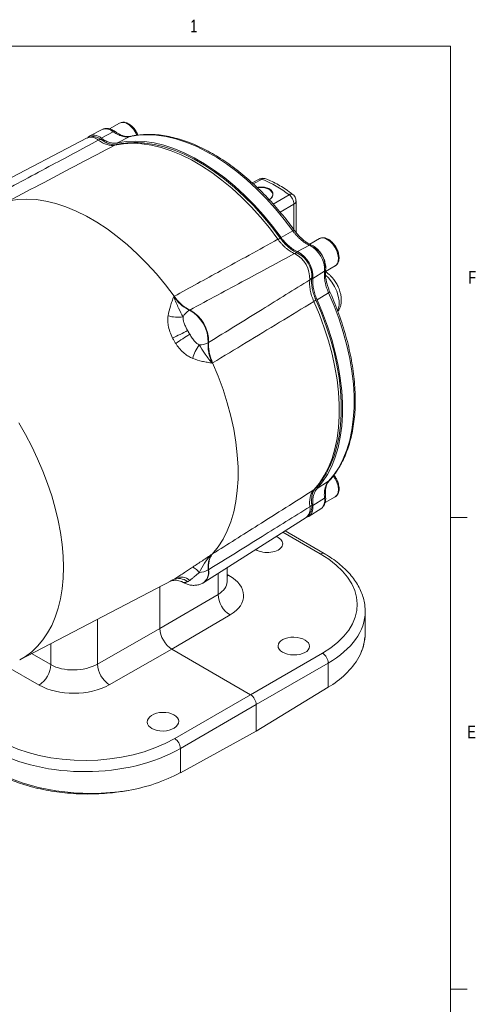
# Model space of a CAD drawing. Header units: inches. Extents: x 0.3 to 33.9, y 0.2 to 21.6.
# Tile 19 of 19: x 30.3 to 33.7, y 14.3 to 21.6. Entities that reach past the tile are written whole.
import ezdxf

# ---------------------------------------------------------------- set-up
doc = ezdxf.new("R2010")
doc.units = ezdxf.units.IN
doc.header["$MEASUREMENT"] = 0
doc.styles.add('SLDTEXTSTYLE0', font='TXT', dxfattribs={"width": 0.75})

msp = doc.modelspace()

# ---------------------------------------------------------------- linework, layer by layer
at = {"color": 7, "linetype": 'Continuous', "lineweight": 0}
for p, q in [((0.5229, 21.4106), (33.5229, 21.4106)), ((33.5229, 0.4106), (33.5229, 21.4106)), ((33.5229, 17.9106), (33.6479, 17.9106)), ((33.5229, 14.4106), (33.6479, 14.4106))]:
    msp.add_line(p, q, dxfattribs=at)
at = {"color": 7, "linetype": 'Continuous', "lineweight": 15}
for p, q in [((31.0653, 20.8388), (30.9908, 20.7958)), ((31.0653, 20.8388), (30.9908, 20.7958)), ((30.9358, 20.7914), (30.8445, 20.7438)), ((31.0172, 20.7752), (30.9281, 20.7274)), ((30.8245, 20.7289), (30.0265, 20.3126)), ((31.1407, 20.7387), (31.0506, 20.6915)), ((31.1475, 20.7404), (31.1407, 20.7387)), ((32.1022, 20.4232), (32.0494, 20.3965)), ((32.3759, 20.0276), (32.376, 20.2618)), ((32.3528, 20.0389), (32.2646, 19.9905)), ((32.5498, 19.9817), (32.4783, 19.9404)), ((32.4763, 19.9327), (32.3872, 19.8849)), ((32.5879, 19.7394), (32.5019, 19.6862)), ((32.5955, 19.7373), (32.6671, 19.7786)), ((31.4708, 19.5533), (31.4676, 19.5514)), ((32.6181, 19.5794), (32.5321, 19.5272)), ((31.5841, 19.4496), (31.5872, 19.4515)), ((31.7264, 19.2104), (31.7233, 19.2086)), ((31.7532, 19.0569), (31.7564, 19.0586)), ((32.618, 18.1798), (32.532, 18.1254)), ((32.6228, 18.1848), (32.618, 18.1798)), ((32.5878, 18.0546), (32.5018, 18.0013)), ((32.5923, 18.0213), (32.667, 18.0644)), ((31.6918, 17.4281), (32.4514, 17.911)), ((32.4742, 17.9207), (32.5611, 17.9759)), ((32.5846, 17.644), (32.2947, 17.8113)), ((31.7564, 17.641), (31.7532, 17.6393)), ((31.7233, 17.5221), (31.7264, 17.5238)), ((31.8639, 17.4338), (31.8639, 17.5374)), ((30.3228, 16.8545), (31.4528, 17.444)), ((31.3643, 17.3978), (31.3643, 17.0866)), ((31.6842, 17.4238), (31.6874, 17.4255)), ((31.7967, 17.3407), (31.3643, 17.0866)), ((31.4526, 16.9336), (31.8858, 17.1882)), ((32.8899, 17.0529), (32.8899, 17.2142)), ((31.3643, 17.0866), (30.9005, 16.8234)), ((30.9881, 16.6699), (31.4526, 16.9336)), ((32.0384, 16.5954), (31.4526, 16.9336)), ((32.5729, 16.9039), (32.0384, 16.5954)), ((32.0808, 16.5219), (32.6153, 16.8305)), ((32.6153, 16.8305), (32.6153, 16.6506)), ((32.0384, 16.5954), (31.4752, 16.2703)), ((32.6153, 16.6506), (32.0808, 16.3254)), ((31.5176, 16.1968), (32.0808, 16.5219)), ((32.0808, 16.3254), (32.0808, 16.5219)), ((32.0808, 16.3254), (31.5176, 16.0169)), ((31.5176, 16.0169), (31.5176, 16.1968))]:
    msp.add_line(p, q, dxfattribs=at)
at = {"color": 8, "linetype": 'Continuous', "lineweight": 15}
for p, q in [((32.1238, 20.4228), (32.0573, 20.3893)), ((32.2068, 20.2381), (32.3243, 20.307)), ((32.2582, 20.1788), (32.3598, 20.2382)), ((32.3598, 20.049), (32.3598, 20.2382)), ((32.279, 17.8014), (32.5557, 17.6416)), ((31.7967, 17.4947), (31.7967, 17.3407)), ((31.8768, 17.4811), (31.8639, 17.4886)), ((31.8768, 17.4811), (31.8639, 17.4752)), ((30.9005, 16.8234), (30.9005, 17.1559)), ((30.5532, 16.9748), (30.5532, 16.8191)), ((30.5532, 16.8191), (30.4116, 16.9009)), ((30.2182, 16.8111), (30.4672, 16.6674))]:
    msp.add_line(p, q, dxfattribs=at)
at = {"color": 7, "linetype": 'Continuous', "lineweight": 15, "flags": 128}
for points in [[(30.8881, 20.7365), (30.9059, 20.7303), (30.9273, 20.7175)], [(31.0306, 20.6756), (31.0944, 20.6861), (31.1609, 20.6896), (31.2299, 20.6862), (31.3009, 20.6758), (31.3736, 20.6585), (31.4477, 20.6343), (31.5227, 20.6035), (31.5983, 20.5661), (31.6741, 20.5223), (31.7497, 20.4724), (31.8248, 20.4166), (31.8988, 20.3553), (31.9716, 20.2886), (32.0426, 20.217), (32.1115, 20.1409), (32.1781, 20.0605), (32.2418, 19.9764)], [(31.0506, 20.6915), (31.1146, 20.702), (31.1812, 20.7055), (31.2504, 20.702), (31.3215, 20.6916), (31.3944, 20.6742), (31.4687, 20.65), (31.5439, 20.619), (31.6197, 20.5815), (31.6956, 20.5377), (31.7714, 20.4877), (31.8466, 20.4318), (31.9208, 20.3703), (31.9937, 20.3035), (32.0649, 20.2317), (32.134, 20.1554), (32.2007, 20.0748), (32.2646, 19.9905)], [(31.1407, 20.7387), (31.2045, 20.7493), (31.2711, 20.7529), (31.3401, 20.7495), (31.4111, 20.7392), (31.4839, 20.7218), (31.5581, 20.6977), (31.6332, 20.6668), (31.7088, 20.6294), (31.7847, 20.5856), (31.8604, 20.5356), (31.9355, 20.4798), (32.0096, 20.4183), (32.0824, 20.3516), (32.1535, 20.2799), (32.2225, 20.2036), (32.289, 20.1231), (32.3528, 20.0389)], [(31.2465, 20.6907), (31.2537, 20.69), (31.3243, 20.6796), (31.3966, 20.6624), (31.4702, 20.6384), (31.5448, 20.6078), (31.6199, 20.5706), (31.6952, 20.5271), (31.7704, 20.4775), (31.8449, 20.4221), (31.9185, 20.3611), (31.9908, 20.2949), (32.0614, 20.2237), (32.1299, 20.148), (32.196, 20.0682), (32.2594, 19.9846)], [(32.0889, 20.36), (32.0912, 20.3604), (32.1175, 20.3614), (32.1431, 20.3582), (32.1662, 20.3509), (32.1848, 20.3402), (32.1974, 20.3269), (32.203, 20.3121), (32.2011, 20.2969), (32.1919, 20.2827), (32.1762, 20.2706)], [(30.2431, 20.262), (30.3079, 20.2719), (30.3755, 20.2749), (30.4455, 20.2708), (30.5175, 20.2598), (30.5911, 20.2419), (30.6661, 20.2172), (30.7421, 20.1858), (30.8186, 20.1479), (30.8953, 20.1036), (30.9718, 20.0532), (31.0477, 19.9969), (31.1227, 19.935), (31.1964, 19.8679), (31.2684, 19.7957), (31.3384, 19.719), (31.4059, 19.6381), (31.4708, 19.5533)], [(32.6671, 19.7786), (32.6691, 19.7799), (32.6723, 19.7823), (32.6835, 19.7961), (32.6899, 19.8152), (32.6912, 19.8384), (32.6873, 19.8642), (32.6785, 19.891), (32.6652, 19.9172), (32.6484, 19.941), (32.6291, 19.961), (32.6085, 19.9759)], [(32.5242, 19.5259), (32.5649, 19.4292), (32.601, 19.332), (32.6323, 19.2348), (32.6587, 19.1381), (32.6799, 19.0424), (32.6959, 18.9482), (32.7066, 18.8559), (32.712, 18.766), (32.712, 18.679), (32.7066, 18.5954), (32.6959, 18.5154), (32.6799, 18.4397), (32.6587, 18.3685), (32.6323, 18.3022), (32.627, 18.2906)], [(32.5321, 19.5272), (32.5731, 19.4297), (32.6095, 19.3317), (32.6411, 19.2337), (32.6676, 19.1361), (32.689, 19.0396), (32.7052, 18.9446), (32.716, 18.8515), (32.7214, 18.7608), (32.7214, 18.6731), (32.7159, 18.5887), (32.7051, 18.5082), (32.689, 18.4318), (32.6676, 18.3599), (32.641, 18.2931), (32.6094, 18.2315), (32.573, 18.1755), (32.532, 18.1254)], [(32.6181, 19.5794), (32.6591, 19.482), (32.6955, 19.3841), (32.7271, 19.2862), (32.7536, 19.1888), (32.775, 19.0924), (32.7912, 18.9975), (32.802, 18.9046), (32.8074, 18.814), (32.8074, 18.7264), (32.8019, 18.6422), (32.7911, 18.5617), (32.775, 18.4854), (32.7536, 18.4137), (32.727, 18.347), (32.6954, 18.2855), (32.659, 18.2297), (32.618, 18.1798)], [(32.5083, 19.5148), (32.5493, 19.4175), (32.5856, 19.3197), (32.6171, 19.2219), (32.6436, 19.1246), (32.665, 19.0283), (32.6811, 18.9334), (32.6919, 18.8406), (32.6973, 18.7501), (32.6973, 18.6626), (32.6919, 18.5784), (32.6811, 18.498), (32.665, 18.4218), (32.6436, 18.3501), (32.6171, 18.2834), (32.5856, 18.222), (32.5493, 18.1661), (32.5083, 18.1162)], [(31.7564, 19.0586), (31.7974, 18.9601), (31.8337, 18.8611), (31.8651, 18.7622), (31.8916, 18.6637), (31.9129, 18.5664), (31.929, 18.4705), (31.9398, 18.3765), (31.9452, 18.2851), (31.9452, 18.1965), (31.9398, 18.1113), (31.929, 18.0298), (31.9129, 17.9525), (31.8916, 17.8797), (31.8651, 17.8118), (31.8337, 17.7492), (31.7974, 17.6922), (31.7564, 17.641)], [(32.5018, 18.0013), (32.502, 17.9743), (32.497, 17.9509), (32.487, 17.9323), (32.4724, 17.9196), (32.4612, 17.9149)], [(32.493, 18.0057), (32.4934, 17.9807), (32.4894, 17.9608)]]:
    msp.add_lwpolyline(points, dxfattribs=at)
at = {"color": 8, "linetype": 'Continuous', "lineweight": 15, "flags": 128}
for points in [[(32.6855, 19.4463), (32.6904, 19.4588), (32.6958, 19.4872), (32.6955, 19.5196), (32.6896, 19.5544), (32.6782, 19.5903), (32.6619, 19.6258), (32.6413, 19.6593), (32.6174, 19.6895), (32.5955, 19.7112)], [(30.3227, 16.8545), (30.3661, 16.88), (30.413, 16.9151), (30.4561, 16.9559), (30.4953, 17.0022), (30.5303, 17.0538), (30.5609, 17.1105), (30.5871, 17.1721), (30.6087, 17.2382), (30.6256, 17.3085), (30.6377, 17.3827), (30.645, 17.4605), (30.6474, 17.5414), (30.645, 17.6252), (30.6377, 17.7114), (30.6256, 17.7996), (30.6087, 17.8894), (30.5871, 17.9804), (30.5609, 18.0722), (30.5303, 18.1643), (30.4953, 18.2563), (30.4561, 18.3478), (30.413, 18.4384), (30.3661, 18.5276), (30.3157, 18.615)], [(32.667, 18.0644), (32.6699, 18.0664), (32.6818, 18.0792), (32.689, 18.0975), (32.6912, 18.1201), (32.6882, 18.1456), (32.6801, 18.1724), (32.6676, 18.1988), (32.6532, 18.2206)]]:
    msp.add_lwpolyline(points, dxfattribs=at)
at = {"color": 8, "linetype": 'Continuous', "lineweight": 15}
for centre, radius, start, end in [((31.0899, 20.788), 0.0565, 52.89507, 115.79447), ((31.0279, 20.6825), 0.1786, 21.77438, 57.45509), ((30.9632, 20.7168), 0.0795, 47.21568, 110.22261), ((30.8522, 20.6536), 0.0802, 47.08357, 110.1835), ((31.0488, 20.6409), 0.0391, 102.67915, 117.63983), ((32.1403, 20.3955), 0.0319, 70.37758, 121.14114), ((32.3401, 20.2875), 0.0251, 60.47069, 129.09673), ((32.3468, 20.2644), 0.0292, 296.42194, 354.9714), ((32.5744, 19.9309), 0.0565, 52.89507, 115.79447), ((32.4874, 18.1492), 0.0391, 302.35467, 317.28889), ((32.4, 17.9726), 0.0802, 309.81506, 12.91856), ((32.5722, 17.6172), 0.0295, 65.16242, 124.09278), ((31.6287, 17.5028), 0.0965, 304.91161, 11.50756)]:
    msp.add_arc(centre, radius, start, end, dxfattribs=at)
at = {"color": 7, "linetype": 'Continuous', "lineweight": 15}
for centre, radius, start, end in [((30.8761, 20.6758), 0.0732, 44.78191, 128.09487), ((30.9256, 20.6816), 0.036, 87.25832, 121.38782), ((31.816, 19.6582), 0.8242, 51.92519, 68.0712), ((32.2892, 19.8979), 0.0917, 109.00709, 121.13559), ((32.2874, 19.6948), 0.2147, 357.68589, 62.30812), ((32.3802, 19.7484), 0.2078, 357.51024, 62.48377), ((32.4249, 19.776), 0.1659, 350.50032, 59.35676), ((32.3828, 19.8406), 0.0342, 81.52756, 120.04999), ((32.2693, 19.6845), 0.2091, 357.41001, 62.58999), ((32.2979, 19.701), 0.1954, 357.41001, 62.58999), ((32.4612, 19.7047), 0.0342, 299.94369, 338.46473), ((32.464, 19.5951), 0.0918, 298.85991, 310.97791), ((31.6696, 19.319), 0.1562, 123.19564, 148.63622), ((31.456, 19.215), 0.2674, 358.64035, 61.35966), ((31.4589, 19.2167), 0.2676, 358.6456, 61.3544), ((31.4999, 19.6588), 0.2611, 253.42156, 278.00524), ((30.4772, 21.3074), 2.286, 295.43965, 298.56495), ((32.782, 17.316), 2.2921, 121.43874, 124.5558), ((31.8623, 19.0311), 0.2612, 141.99796, 166.57622), ((31.6528, 19.3481), 0.1562, 271.36288, 296.79937), ((32.5102, 18.037), 0.0795, 309.77157, 12.77808), ((32.461, 18.0221), 0.036, 298.60616, 332.73142), ((31.5629, 17.4416), 0.1111, 32.60149, 65.89971), ((31.6328, 17.697), 0.197, 276.91515, 297.3272), ((31.6317, 17.5045), 0.0967, 305.17568, 11.47369), ((31.5048, 17.3519), 0.1059, 51.82044, 115.527), ((31.5215, 17.3697), 0.0991, 48.99264, 113.52213), ((31.9794, 17.3451), 0.1827, 181.36516, 239.20336), ((32.527, 16.8285), 0.0883, 1.29243, 58.70757), ((30.3606, 16.8281), 0.1928, 303.54035, 357.32575), ((31.1032, 16.8373), 0.2032, 183.93686, 235.47698), ((32.3084, 17.1921), 0.6224, 299.53899, 329.30446), ((31.4211, 16.1901), 0.0967, 3.99228, 56.00772), ((30.9124, 17.1607), 1.294, 279.67825, 297.88367)]:
    msp.add_arc(centre, radius, start, end, dxfattribs=at)
for centre, major_axis, ratio, start_param, end_param in [((32.1605, 17.7175), (0.1172, -0.0026), 0.561981, 3.927602, 7.081004), ((32.1605, 17.7175), (0.1172, -0.0026), 0.561981, 0.797818, 0.955648), ((31.891, 17.278), (0.9399, -0.0208), 0.561981, 5.536387, 7.081004), ((31.6116, 17.3361), (0.375, -0.0083), 0.561981, 5.545114, 7.081004), ((31.8899, 17.2284), (0.9999, -0.0208), 0.562909, 0.011712, 0.025172), ((31.4527, 17.0356), (-0.0625, 0.1082), 0.577909, 0.785669, 2.355552), ((31.8899, 17.0387), (0.9999, 0.0219), 0.591316, 5.964807, 6.270262), ((30.73, 16.9292), (0.2499, 0.0089), 0.599485, 3.905762, 5.441651), ((30.7323, 16.8285), (0.375, 0.0087), 0.592198, 3.913199, 5.449089), ((32.0384, 16.5464), (-0.03, 0.052), 0.577777, 3.927415, 5.497526), ((30.8281, 16.6644), (0.9399, 0.0219), 0.592198, 3.913199, 5.457816), ((30.8292, 16.6161), (0.9999, 0.0219), 0.591316, 3.914067, 5.458684), ((30.8292, 16.4264), (0.9999, -0.0208), 0.562909, 3.938703, 5.029556)]:
    msp.add_ellipse(centre, major_axis=major_axis, ratio=ratio, start_param=start_param, end_param=end_param, dxfattribs=at)
at = {"color": 8, "linetype": 'Continuous', "lineweight": 15}
for centre, major_axis, ratio, start_param, end_param in [((31.6139, 17.4395), (0.25, -0.0082), 0.554197, 5.550838, 6.301329), ((31.8899, 17.2284), (0.9999, -0.0208), 0.562909, 5.535679, 6.294897)]:
    msp.add_ellipse(centre, major_axis=major_axis, ratio=ratio, start_param=start_param, end_param=end_param, dxfattribs=at)
at = {"color": 7, "linetype": 'Continuous', "lineweight": 15}
for centre, major_axis, ratio in [((32.3595, 16.9566), (0.1172, -0.0026), 0.561981), ((31.3873, 16.3953), (0.1172, 0.0027), 0.592198)]:
    msp.add_ellipse(centre, major_axis=major_axis, ratio=ratio, dxfattribs=at)
for points, knots in [([(31.1997, 20.7495), (31.198, 20.7541), (31.1929, 20.7685), (31.1774, 20.7929), (31.1568, 20.8163), (31.1342, 20.8331), (31.1122, 20.8434), (31.0875, 20.8476), (31.073, 20.8419), (31.0653, 20.8388)], [0, 0, 0, 0, 0.0721038, 0.2254023, 0.4096284, 0.5288968, 0.6669245, 0.8240513, 1, 1, 1, 1]), ([(31.1997, 20.7495), (31.198, 20.7541), (31.1929, 20.7685), (31.1774, 20.7929), (31.1568, 20.8163), (31.1342, 20.8331), (31.1122, 20.8434), (31.0875, 20.8476), (31.073, 20.8419), (31.0653, 20.8388)], [0, 0, 0, 0, 0.072104, 0.225402, 0.409628, 0.528897, 0.666924, 0.824051, 1, 1, 1, 1]), ([(31.0314, 20.7761), (31.0269, 20.7793), (31.0169, 20.7862), (31.0006, 20.7937), (30.9825, 20.7988), (30.964, 20.7997), (30.9478, 20.7973), (30.939, 20.7924), (30.9356, 20.7906)], [0, 0, 0, 0, 0.146139, 0.324693, 0.507578, 0.693205, 0.88208, 1, 1, 1, 1]), ([(31.0172, 20.7752), (31.0213, 20.7724), (31.0308, 20.7657), (31.0447, 20.7575), (31.0604, 20.7499), (31.0764, 20.7432), (31.0953, 20.7386), (31.1176, 20.735), (31.1324, 20.7374), (31.1407, 20.7387)], [0, 0, 0, 0, 0.093134, 0.221777, 0.318053, 0.456595, 0.594338, 0.772833, 1, 1, 1, 1]), ([(31.1473, 20.7408), (31.1383, 20.7394), (31.1221, 20.7369), (31.0977, 20.7423), (31.0789, 20.7483), (31.0622, 20.7568), (31.0472, 20.7653), (31.0361, 20.773), (31.0314, 20.7763)], [0, 0, 0, 0, 0.259046, 0.465773, 0.620947, 0.729269, 0.884383, 1, 1, 1, 1]), ([(30.9068, 20.7123), (30.7846, 20.6468), (30.5247, 20.5075), (30.2645, 20.3684), (30.1267, 20.2947)], [0, 0, 0, 0, 0.4703254, 1, 1, 1, 1]), ([(30.8889, 20.7357), (30.8841, 20.7369), (30.872, 20.7398), (30.852, 20.7384), (30.8347, 20.7346), (30.8264, 20.7293), (30.8244, 20.728)], [0, 0, 0, 0, 0.2214807, 0.5602897, 0.8915242, 1, 1, 1, 1]), ([(30.9068, 20.7123), (30.9122, 20.7086), (30.9228, 20.7012), (30.939, 20.6921), (30.9554, 20.6845), (30.9715, 20.6788), (30.9871, 20.675), (31.0021, 20.6732), (31.0168, 20.6731), (31.026, 20.6747), (31.0306, 20.6756)], [0, 0, 0, 0, 0.122352, 0.245715, 0.372298, 0.500002, 0.622352, 0.745715, 0.872297, 1, 1, 1, 1]), ([(30.9273, 20.7175), (30.9374, 20.7108), (30.958, 20.697), (30.9856, 20.6847), (31.0021, 20.6814), (31.0087, 20.6801)], [0, 0, 0, 0, 0.368972, 0.748644, 1, 1, 1, 1]), ([(30.9281, 20.7274), (30.9309, 20.7254), (30.9395, 20.7194), (30.951, 20.7124), (30.9644, 20.7054), (30.977, 20.6997), (30.9916, 20.6946), (31.006, 20.6911), (31.0181, 20.6895), (31.028, 20.689), (31.0357, 20.6893), (31.0433, 20.69), (31.0482, 20.691), (31.0506, 20.6915)], [0, 0, 0, 0, 0.066336, 0.199763, 0.266894, 0.380106, 0.494099, 0.610576, 0.72791, 0.795515, 0.863284, 0.931557, 1, 1, 1, 1]), ([(31.243, 20.6909), (31.2406, 20.6912), (31.2161, 20.6943), (31.1709, 20.6946), (31.1093, 20.6914), (31.0662, 20.6847), (31.044, 20.6799), (31.0402, 20.6791)], [0, 0, 0, 0, 0.034524, 0.344819, 0.653392, 0.941465, 1, 1, 1, 1]), ([(32.3642, 20.0428), (32.3619, 20.046), (32.3456, 20.0691), (32.3131, 20.1115), (32.2662, 20.1701), (32.2163, 20.2283), (32.164, 20.2853), (32.1095, 20.3407), (32.0533, 20.3938), (31.9955, 20.4443), (31.9365, 20.4918), (31.8765, 20.5361), (31.8158, 20.5768), (31.7545, 20.6137), (31.693, 20.6468), (31.6314, 20.6757), (31.57, 20.7004), (31.5089, 20.7207), (31.4483, 20.7365), (31.3884, 20.7477), (31.3293, 20.7542), (31.2713, 20.756), (31.2146, 20.7524), (31.1726, 20.747), (31.1503, 20.7412), (31.1457, 20.74)], [0, 0, 0, 0, 0.006498, 0.047213, 0.089608, 0.13328, 0.17791, 0.223271, 0.269197, 0.315565, 0.362282, 0.409277, 0.4565, 0.503912, 0.551485, 0.599204, 0.64706, 0.695052, 0.743189, 0.791491, 0.839987, 0.88872, 0.937748, 0.987148, 1, 1, 1, 1]), ([(30.2431, 20.262), (30.4167, 20.3532), (30.6792, 20.491), (30.9417, 20.6289), (31.0306, 20.6756)], [0, 0, 0, 0, 0.661168, 1, 1, 1, 1]), ([(31.0399, 20.6793), (31.0366, 20.6787), (31.0288, 20.6772), (31.0175, 20.6772), (31.0092, 20.6795), (31.0086, 20.6796)], [0, 0, 0, 0, 0.395533, 0.956421, 1, 1, 1, 1]), ([(32.1507, 20.4249), (32.1469, 20.4264), (32.1368, 20.4304), (32.1194, 20.43), (32.1077, 20.4254), (32.1023, 20.4232)], [0, 0, 0, 0, 0.24411, 0.649956, 1, 1, 1, 1]), ([(32.3524, 20.309), (32.3433, 20.316), (32.3193, 20.3346), (32.2794, 20.3609), (32.2331, 20.388), (32.1902, 20.4097), (32.1628, 20.4205), (32.1509, 20.4252)], [0, 0, 0, 0, 0.1379626, 0.3655171, 0.5947452, 0.8253675, 1, 1, 1, 1]), ([(32.0871, 20.3612), (32.0916, 20.362), (32.0989, 20.3632), (32.1092, 20.3639), (32.1205, 20.3641), (32.1316, 20.3635), (32.1423, 20.3621), (32.1524, 20.3601), (32.1619, 20.3574), (32.1704, 20.354), (32.1782, 20.3502), (32.1851, 20.3458), (32.1908, 20.3409), (32.1958, 20.3357), (32.1997, 20.3302), (32.2025, 20.3243), (32.2044, 20.3183), (32.2051, 20.3122), (32.2046, 20.306), (32.2033, 20.2998), (32.2006, 20.2936), (32.1967, 20.2877), (32.1919, 20.282), (32.1858, 20.2766), (32.1794, 20.2723), (32.1762, 20.2706), (32.1751, 20.27)], [0, 0, 0, 0, 0.055566, 0.090975, 0.123903, 0.19098, 0.225233, 0.256544, 0.320322, 0.352882, 0.382817, 0.443737, 0.474797, 0.504314, 0.564317, 0.594863, 0.625067, 0.686423, 0.717633, 0.749219, 0.81338, 0.846016, 0.879065, 0.946223, 0.980401, 1, 1, 1, 1]), ([(32.3598, 20.2382), (32.3595, 20.2441), (32.3587, 20.2563), (32.3515, 20.2749), (32.3425, 20.2891), (32.3335, 20.2996), (32.3275, 20.3044), (32.3243, 20.307)], [0, 0, 0, 0, 0.241771, 0.499322, 0.700331, 0.837915, 1, 1, 1, 1]), ([(32.3756, 20.2619), (32.3755, 20.2658), (32.3753, 20.2751), (32.3698, 20.2896), (32.3619, 20.3021), (32.3545, 20.3071), (32.3521, 20.3088)], [0, 0, 0, 0, 0.21244, 0.51182, 0.837662, 1, 1, 1, 1]), ([(32.3528, 20.0389), (32.3562, 20.0344), (32.3642, 20.0236), (32.3764, 20.0091), (32.3909, 19.9936), (32.4061, 19.9785), (32.4255, 19.9629), (32.4489, 19.9457), (32.4664, 19.9374), (32.4763, 19.9327)], [0, 0, 0, 0, 0.093134, 0.221777, 0.318054, 0.456595, 0.594338, 0.772833, 1, 1, 1, 1]), ([(32.49, 19.934), (32.4786, 19.9396), (32.458, 19.9496), (32.4307, 19.9708), (32.4106, 19.9885), (32.3935, 20.0067), (32.3785, 20.0238), (32.3685, 20.0372), (32.3643, 20.0429)], [0, 0, 0, 0, 0.260311, 0.467829, 0.623254, 0.73143, 0.885576, 1, 1, 1, 1]), ([(32.2418, 19.9764), (32.0998, 19.8985), (31.8427, 19.7575), (31.5857, 19.6165), (31.4708, 19.5533)], [0, 0, 0, 0, 0.55255, 1, 1, 1, 1]), ([(32.2418, 19.9764), (32.2463, 19.9704), (32.2552, 19.9585), (32.2697, 19.9418), (32.285, 19.926), (32.3007, 19.9116), (32.3167, 19.8988), (32.3327, 19.8876), (32.3491, 19.8778), (32.3601, 19.8727), (32.3656, 19.8702)], [0, 0, 0, 0, 0.122352, 0.245715, 0.372298, 0.500002, 0.622352, 0.745715, 0.872297, 1, 1, 1, 1]), ([(32.2594, 19.9846), (32.268, 19.9734), (32.2855, 19.9506), (32.3146, 19.9217), (32.3452, 19.8973), (32.3678, 19.8838), (32.3821, 19.8769), (32.3859, 19.8753), (32.3878, 19.8744)], [0, 0, 0, 0, 0.225409, 0.457356, 0.682755, 0.914693, 0.957325, 1, 1, 1, 1]), ([(32.2646, 19.9905), (32.2694, 19.9841), (32.279, 19.9713), (32.2981, 19.9495), (32.3224, 19.9258), (32.3479, 19.9064), (32.3697, 19.8931), (32.3813, 19.8876), (32.3872, 19.8849)], [0, 0, 0, 0, 0.132853, 0.266978, 0.494109, 0.727831, 0.863246, 1, 1, 1, 1]), ([(32.6699, 19.7811), (32.6742, 19.7843), (32.6833, 19.7912), (32.6938, 19.8119), (32.6978, 19.8408), (32.692, 19.8748), (32.68, 19.9059), (32.6621, 19.9358), (32.6412, 19.9591), (32.6187, 19.976), (32.5967, 19.9862), (32.572, 19.9905), (32.5575, 19.9847), (32.5498, 19.9817)], [0, 0, 0, 0, 0.064883, 0.137529, 0.260506, 0.360954, 0.455295, 0.545286, 0.653433, 0.723447, 0.804474, 0.896712, 1, 1, 1, 1]), ([(32.5698, 19.8578), (32.5645, 19.8662), (32.5571, 19.878), (32.5443, 19.8935), (32.5327, 19.9056), (32.5181, 19.9179), (32.5038, 19.9277), (32.4942, 19.9319), (32.49, 19.9337)], [0, 0, 0, 0, 0.248847, 0.350061, 0.516293, 0.68615, 0.866442, 1, 1, 1, 1]), ([(31.5872, 19.4515), (31.7246, 19.5255), (31.9839, 19.6651), (32.2435, 19.8046), (32.3656, 19.8702)], [0, 0, 0, 0, 0.529676, 1, 1, 1, 1]), ([(32.5955, 19.7508), (32.5961, 19.7557), (32.5974, 19.7669), (32.5957, 19.7856), (32.592, 19.8043), (32.5867, 19.8216), (32.5798, 19.8391), (32.5734, 19.8511), (32.5698, 19.8578)], [0, 0, 0, 0, 0.144324, 0.335329, 0.520801, 0.657658, 0.808101, 1, 1, 1, 1]), ([(32.5879, 19.7394), (32.587, 19.7285), (32.5855, 19.7092), (32.5886, 19.6803), (32.5925, 19.6558), (32.5979, 19.635), (32.6041, 19.6147), (32.6105, 19.5969), (32.6158, 19.5846), (32.6181, 19.5794)], [0, 0, 0, 0, 0.227167, 0.405662, 0.543405, 0.681946, 0.778223, 0.906866, 1, 1, 1, 1]), ([(32.6273, 19.5873), (32.6245, 19.5938), (32.6179, 19.6092), (32.6105, 19.6308), (32.6033, 19.6546), (32.598, 19.6809), (32.5933, 19.7151), (32.595, 19.738), (32.5959, 19.7507)], [0, 0, 0, 0, 0.114424, 0.26857, 0.376746, 0.532171, 0.739689, 1, 1, 1, 1]), ([(32.4783, 19.6751), (32.3604, 19.6021), (32.1098, 19.447), (31.8592, 19.2923), (31.7264, 19.2104)], [0, 0, 0, 0, 0.4703254, 1, 1, 1, 1]), ([(32.4783, 19.6751), (32.4774, 19.6633), (32.4758, 19.6392), (32.4809, 19.5991), (32.4911, 19.557), (32.5025, 19.529), (32.5083, 19.5148)], [0, 0, 0, 0, 0.245724, 0.500002, 0.745724, 1, 1, 1, 1]), ([(32.493, 19.6922), (32.4922, 19.681), (32.4905, 19.6582), (32.4945, 19.6204), (32.5033, 19.5808), (32.5134, 19.5516), (32.521, 19.5332), (32.5231, 19.5283), (32.5242, 19.5259)], [0, 0, 0, 0, 0.225409, 0.457356, 0.682755, 0.914693, 0.957325, 1, 1, 1, 1]), ([(32.5019, 19.6862), (32.5014, 19.6799), (32.5003, 19.6673), (32.5008, 19.6424), (32.5047, 19.6109), (32.513, 19.5779), (32.5225, 19.5498), (32.5289, 19.5348), (32.5321, 19.5272)], [0, 0, 0, 0, 0.132862, 0.266996, 0.494127, 0.727849, 0.863255, 1, 1, 1, 1]), ([(32.6771, 19.6471), (32.6707, 19.6574), (32.6618, 19.6717), (32.6465, 19.6906), (32.6329, 19.7055), (32.6155, 19.7208), (32.6029, 19.7308), (32.5958, 19.7347), (32.5954, 19.7349)], [0, 0, 0, 0, 0.289236, 0.402873, 0.590838, 0.783496, 0.988871, 1, 1, 1, 1]), ([(32.6866, 19.4416), (32.6888, 19.4443), (32.6965, 19.4536), (32.7048, 19.4731), (32.7114, 19.4987), (32.7132, 19.5256), (32.7111, 19.5527), (32.7061, 19.5773), (32.6994, 19.5991), (32.6906, 19.6219), (32.6823, 19.6375), (32.6771, 19.6471)], [0, 0, 0, 0, 0.0522049, 0.1786282, 0.3093548, 0.4399995, 0.5630374, 0.6856783, 0.7757068, 0.8613035, 1, 1, 1, 1]), ([(31.4676, 19.5514), (31.4676, 19.5513), (31.4632, 19.5397), (31.4545, 19.5166), (31.4383, 19.4702), (31.4306, 19.4331), (31.4254, 19.4085)], [0, 0, 0, 0, 0.002547, 0.254971, 0.506602, 1, 1, 1, 1]), ([(31.5363, 19.4002), (31.5253, 19.4209), (31.508, 19.4535), (31.4846, 19.505), (31.4731, 19.5352), (31.4677, 19.5513), (31.4676, 19.5514)], [0, 0, 0, 0, 0.458943, 0.721865, 0.99767, 1, 1, 1, 1]), ([(31.5841, 19.4496), (31.574, 19.4549), (31.5534, 19.4655), (31.5231, 19.4891), (31.4938, 19.5175), (31.4765, 19.54), (31.4676, 19.5514)], [0, 0, 0, 0, 0.246206, 0.499999, 0.746205, 1, 1, 1, 1]), ([(31.4708, 19.5533), (31.4733, 19.55), (31.4839, 19.5357), (31.5045, 19.512), (31.5321, 19.4864), (31.5601, 19.4656), (31.5781, 19.4563), (31.5872, 19.4515)], [0, 0, 0, 0, 0.073245, 0.312639, 0.558976, 0.776893, 1, 1, 1, 1]), ([(32.6218, 18.1833), (32.6229, 18.1844), (32.6371, 18.1983), (32.661, 18.2294), (32.6936, 18.2765), (32.7222, 18.3283), (32.7473, 18.3837), (32.7685, 18.4429), (32.786, 18.5053), (32.7995, 18.571), (32.8092, 18.6395), (32.815, 18.7107), (32.8168, 18.7842), (32.8147, 18.8597), (32.8087, 18.9371), (32.7989, 19.0159), (32.7853, 19.0959), (32.768, 19.1766), (32.7472, 19.2578), (32.7229, 19.339), (32.6956, 19.4195), (32.6654, 19.4982), (32.6425, 19.5541), (32.629, 19.5833), (32.6271, 19.5872)], [0, 0, 0, 0, 0.004021, 0.053664, 0.103405, 0.153236, 0.203138, 0.253091, 0.303072, 0.353063, 0.403045, 0.453006, 0.50293, 0.552807, 0.602623, 0.652364, 0.702009, 0.751525, 0.800861, 0.84993, 0.898568, 0.946435, 0.992686, 1, 1, 1, 1]), ([(31.7564, 19.0586), (31.9221, 19.1591), (32.1728, 19.3111), (32.4234, 19.4632), (32.5083, 19.5148)], [0, 0, 0, 0, 0.6611682, 1, 1, 1, 1]), ([(31.4254, 19.4085), (31.4242, 19.3971), (31.4219, 19.374), (31.4263, 19.334), (31.4377, 19.2894), (31.4519, 19.2587), (31.4592, 19.2431)], [0, 0, 0, 0, 0.21336, 0.43352, 0.711269, 1, 1, 1, 1]), ([(31.5703, 19.2997), (31.5692, 19.3017), (31.5632, 19.3125), (31.553, 19.3324), (31.543, 19.3572), (31.537, 19.3802), (31.5365, 19.3935), (31.5363, 19.4002)], [0, 0, 0, 0, 0.06151, 0.327969, 0.600279, 0.797253, 1, 1, 1, 1]), ([(31.5865, 19.2716), (31.5851, 19.2739), (31.5823, 19.2786), (31.5782, 19.2856), (31.5742, 19.2926), (31.5716, 19.2973), (31.5703, 19.2997)], [0, 0, 0, 0, 0.249854, 0.5, 0.749854, 1, 1, 1, 1]), ([(31.4592, 19.2431), (31.4609, 19.2397), (31.4644, 19.233), (31.47, 19.2231), (31.4758, 19.2133), (31.4799, 19.2069), (31.4819, 19.2037)], [0, 0, 0, 0, 0.249819, 0.5, 0.74982, 1, 1, 1, 1]), ([(31.6566, 19.1919), (31.651, 19.1954), (31.6397, 19.2024), (31.6222, 19.2196), (31.6043, 19.2427), (31.5925, 19.2619), (31.5865, 19.2716)], [0, 0, 0, 0, 0.196659, 0.399794, 0.695378, 1, 1, 1, 1]), ([(31.4819, 19.2037), (31.4837, 19.201), (31.4938, 19.1857), (31.5145, 19.159), (31.5447, 19.1294), (31.5763, 19.1062), (31.5975, 19.0966), (31.6083, 19.0917)], [0, 0, 0, 0, 0.054789, 0.306864, 0.566571, 0.779999, 1, 1, 1, 1]), ([(31.7532, 19.0569), (31.7531, 19.057), (31.7419, 19.0697), (31.7214, 19.0948), (31.6885, 19.1407), (31.669, 19.172), (31.6566, 19.1919)], [0, 0, 0, 0, 0.00233, 0.278135, 0.541057, 1, 1, 1, 1]), ([(31.7532, 19.0569), (31.7525, 19.0584), (31.7463, 19.0723), (31.7362, 19.0996), (31.7267, 19.1375), (31.7217, 19.1748), (31.7227, 19.1972), (31.7233, 19.2086)], [0, 0, 0, 0, 0.028662, 0.26802, 0.51433, 0.753688, 1, 1, 1, 1]), ([(31.7264, 19.2104), (31.7262, 19.2071), (31.7252, 19.1929), (31.7262, 19.1659), (31.7321, 19.1298), (31.7421, 19.0936), (31.7516, 19.0704), (31.7564, 19.0586)], [0, 0, 0, 0, 0.073245, 0.312639, 0.558976, 0.776893, 1, 1, 1, 1]), ([(31.6083, 19.0917), (31.6322, 19.0839), (31.6682, 19.0721), (31.7164, 19.0629), (31.7408, 19.0589), (31.7531, 19.0569), (31.7532, 19.0569)], [0, 0, 0, 0, 0.493398, 0.745029, 0.997453, 1, 1, 1, 1]), ([(32.5161, 18.1227), (32.5235, 18.1309), (32.5441, 18.1541), (32.5749, 18.1961), (32.604, 18.2428), (32.6191, 18.2749), (32.625, 18.2875)], [0, 0, 0, 0, 0.1720255, 0.4839416, 0.7971545, 1, 1, 1, 1]), ([(32.6624, 18.0626), (32.6635, 18.0629), (32.6701, 18.065), (32.6797, 18.0739), (32.6894, 18.0884), (32.6947, 18.1054), (32.6965, 18.1243), (32.6949, 18.143), (32.6911, 18.1604), (32.686, 18.176), (32.68, 18.1901), (32.6708, 18.2073), (32.6633, 18.2189), (32.6575, 18.2258), (32.6575, 18.2258)], [0, 0, 0, 0, 0.021398, 0.135381, 0.245375, 0.354567, 0.457193, 0.568373, 0.652933, 0.723817, 0.807721, 0.870932, 0.998409, 1, 1, 1, 1]), ([(32.618, 18.1798), (32.6126, 18.1732), (32.6032, 18.1616), (32.5951, 18.1405), (32.5896, 18.1219), (32.5874, 18.1046), (32.5862, 18.0872), (32.5863, 18.0711), (32.5873, 18.0595), (32.5878, 18.0546)], [0, 0, 0, 0, 0.227167, 0.405662, 0.543405, 0.681947, 0.778223, 0.906866, 1, 1, 1, 1]), ([(32.5958, 18.0663), (32.5953, 18.0721), (32.5941, 18.0855), (32.5943, 18.1027), (32.5954, 18.1215), (32.5995, 18.1407), (32.6071, 18.1645), (32.6173, 18.1773), (32.623, 18.1844)], [0, 0, 0, 0, 0.115617, 0.270731, 0.379053, 0.534227, 0.740954, 1, 1, 1, 1]), ([(32.5083, 18.1162), (32.3698, 18.0286), (32.1192, 17.8703), (31.8685, 17.7118), (31.7564, 17.641)], [0, 0, 0, 0, 0.55255, 1, 1, 1, 1]), ([(32.5083, 18.1162), (32.5027, 18.1089), (32.4913, 18.0942), (32.4811, 18.0644), (32.4758, 18.0299), (32.4774, 18.0038), (32.4783, 17.9906)], [0, 0, 0, 0, 0.245724, 0.500002, 0.745724, 1, 1, 1, 1]), ([(32.5009, 18.0938), (32.4999, 18.0914), (32.4952, 18.0803), (32.4918, 18.0554), (32.4911, 18.0298), (32.4923, 18.0127), (32.4928, 18.008), (32.493, 18.0057)], [0, 0, 0, 0, 0.098567, 0.472998, 0.858289, 0.929109, 1, 1, 1, 1]), ([(32.532, 18.1254), (32.5288, 18.1217), (32.5226, 18.1142), (32.5132, 18.0975), (32.5048, 18.0743), (32.5008, 18.0473), (32.5001, 18.0225), (32.5012, 18.0084), (32.5018, 18.0013)], [0, 0, 0, 0, 0.132853, 0.266978, 0.494109, 0.727831, 0.863246, 1, 1, 1, 1]), ([(32.5007, 18.0938), (32.5019, 18.0976), (32.5054, 18.108), (32.5111, 18.1173), (32.5151, 18.1212), (32.5162, 18.1222)], [0, 0, 0, 0, 0.29277, 0.805442, 1, 1, 1, 1]), ([(32.5614, 17.9765), (32.562, 17.9768), (32.569, 17.9801), (32.579, 17.9914), (32.5897, 18.0091), (32.5953, 18.0294), (32.5973, 18.0487), (32.596, 18.0613), (32.5956, 18.0664)], [0, 0, 0, 0, 0.021352, 0.240341, 0.447115, 0.658175, 0.86267, 1, 1, 1, 1]), ([(31.7264, 17.5238), (31.8592, 17.6063), (32.1098, 17.7621), (32.3604, 17.9175), (32.4783, 17.9906)], [0, 0, 0, 0, 0.5296757, 1, 1, 1, 1]), ([(32.4514, 17.9119), (32.4541, 17.9134), (32.4635, 17.9186), (32.4755, 17.9327), (32.4853, 17.9481), (32.4881, 17.9583), (32.489, 17.9614)], [0, 0, 0, 0, 0.1467549, 0.5024698, 0.8504701, 1, 1, 1, 1]), ([(31.7532, 17.6393), (31.7531, 17.6392), (31.7408, 17.6309), (31.7164, 17.6146), (31.6682, 17.5825), (31.6322, 17.5588), (31.6083, 17.5431)], [0, 0, 0, 0, 0.002547, 0.254971, 0.506602, 1, 1, 1, 1]), ([(31.6566, 17.5015), (31.669, 17.5254), (31.6885, 17.563), (31.7214, 17.6081), (31.7419, 17.6293), (31.7531, 17.6392), (31.7532, 17.6393)], [0, 0, 0, 0, 0.458943, 0.721865, 0.99767, 1, 1, 1, 1]), ([(31.7233, 17.5221), (31.7227, 17.5338), (31.7217, 17.5577), (31.7269, 17.5894), (31.7368, 17.6178), (31.7477, 17.6321), (31.7532, 17.6393)], [0, 0, 0, 0, 0.243914, 0.495196, 0.743693, 1, 1, 1, 1]), ([(31.7564, 17.641), (31.7547, 17.639), (31.7477, 17.6308), (31.7375, 17.6129), (31.7291, 17.5859), (31.7251, 17.5559), (31.726, 17.5346), (31.7264, 17.5238)], [0, 0, 0, 0, 0.073245, 0.312639, 0.558976, 0.776893, 1, 1, 1, 1]), ([(32.8891, 17.2227), (32.8889, 17.2331), (32.8883, 17.2591), (32.8803, 17.3007), (32.8661, 17.3469), (32.8456, 17.3923), (32.8192, 17.4367), (32.787, 17.4798), (32.749, 17.5214), (32.7055, 17.5611), (32.6567, 17.5987), (32.6155, 17.6259), (32.5906, 17.6405), (32.5846, 17.644)], [0, 0, 0, 0, 0.064025, 0.161119, 0.258586, 0.356885, 0.456297, 0.556889, 0.658541, 0.761013, 0.864028, 0.967339, 1, 1, 1, 1]), ([(31.6083, 17.5431), (31.5979, 17.5362), (31.5766, 17.5221), (31.5442, 17.5004), (31.5113, 17.4787), (31.4918, 17.4667), (31.4819, 17.4605)], [0, 0, 0, 0, 0.21336, 0.43352, 0.711269, 1, 1, 1, 1]), ([(31.5865, 17.4444), (31.5877, 17.4453), (31.594, 17.4496), (31.6062, 17.4593), (31.6269, 17.4773), (31.6455, 17.4925), (31.6566, 17.5015)], [0, 0, 0, 0, 0.061603, 0.328469, 0.601193, 1, 1, 1, 1]), ([(31.4435, 17.4395), (31.4437, 17.4396), (31.4442, 17.4398), (31.45, 17.4416), (31.4605, 17.4439), (31.4757, 17.4454), (31.4949, 17.4444), (31.5162, 17.4391), (31.5313, 17.4337), (31.5379, 17.429), (31.538, 17.4289)], [0, 0, 0, 0, 0.129665, 0.248452, 0.366154, 0.49583, 0.647599, 0.817564, 0.998937, 1, 1, 1, 1]), ([(31.538, 17.4295), (31.5412, 17.4275), (31.5528, 17.4204), (31.5748, 17.4126), (31.6033, 17.4071), (31.632, 17.4074), (31.6593, 17.4125), (31.6757, 17.4201), (31.6835, 17.4237)], [0, 0, 0, 0, 0.074176, 0.268998, 0.458531, 0.645458, 0.831261, 1, 1, 1, 1]), ([(31.8639, 17.4333), (31.8639, 17.4332), (31.864, 17.4329), (31.864, 17.4334), (31.864, 17.4338)], [0, 0, 0, 0, 0.363168, 1, 1, 1, 1]), ([(32.8872, 17.013), (32.8879, 17.0176), (32.8897, 17.0287), (32.8893, 17.04), (32.8891, 17.0466)], [0, 0, 0, 0, 0.407875, 1, 1, 1, 1]), ([(32.8855, 17.0131), (32.8837, 16.9942), (32.8791, 16.9471), (32.8569, 16.9016), (32.8436, 16.8744)], [0, 0, 0, 0, 0.401727, 1, 1, 1, 1]), ([(31.13, 15.8851), (31.0913, 15.8789), (31.0261, 15.8684), (30.9315, 15.8609), (30.8481, 15.8579), (30.7637, 15.8592), (30.6797, 15.8645), (30.5977, 15.8738), (30.5172, 15.8871), (30.4381, 15.9043), (30.3422, 15.9309), (30.2331, 15.9699), (30.1598, 16.0087), (30.1232, 16.0281)], [0, 0, 0, 0, 0.110348, 0.186283, 0.262218, 0.340357, 0.418496, 0.494479, 0.570462, 0.648632, 0.726802, 0.8634, 1, 1, 1, 1])]:
    msp.add_open_spline(points, degree=3, knots=knots, dxfattribs=at)
at = {"color": 8, "linetype": 'Continuous', "lineweight": 15}
for points, knots in [([(31.0311, 20.7764), (31.0311, 20.7764), (31.0298, 20.7781), (31.025, 20.7783), (31.0198, 20.7762), (31.0172, 20.7752)], [0, 0, 0, 0, 0.026744, 0.513372, 1, 1, 1, 1]), ([(32.1238, 20.4228), (32.1208, 20.4238), (32.1152, 20.4256), (32.1078, 20.4256), (32.1041, 20.4236), (32.1024, 20.4227)], [0, 0, 0, 0, 0.385911, 0.71348, 1, 1, 1, 1]), ([(32.3639, 20.0426), (32.3638, 20.0429), (32.3638, 20.0438), (32.3601, 20.0427), (32.3552, 20.0402), (32.3528, 20.0389)], [0, 0, 0, 0, 0.164281, 0.582141, 1, 1, 1, 1]), ([(32.49, 19.9336), (32.4882, 19.9344), (32.484, 19.936), (32.4791, 19.9339), (32.4763, 19.9327)], [0, 0, 0, 0, 0.437163, 1, 1, 1, 1]), ([(32.5956, 19.7508), (32.5953, 19.7489), (32.5946, 19.7445), (32.5903, 19.7412), (32.5879, 19.7394)], [0, 0, 0, 0, 0.438363, 1, 1, 1, 1]), ([(32.6268, 19.5871), (32.627, 19.5869), (32.6278, 19.5864), (32.625, 19.5838), (32.6204, 19.5809), (32.6181, 19.5794)], [0, 0, 0, 0, 0.166167, 0.583083, 1, 1, 1, 1]), ([(32.5957, 18.0661), (32.5958, 18.066), (32.5966, 18.0641), (32.5944, 18.0598), (32.59, 18.0563), (32.5878, 18.0546)], [0, 0, 0, 0, 0.026733, 0.513367, 1, 1, 1, 1]), ([(31.4592, 17.4474), (31.4577, 17.4466), (31.4553, 17.4453), (31.4534, 17.4444), (31.4528, 17.4441)], [0, 0, 0, 0, 0.638561, 1, 1, 1, 1]), ([(31.538, 17.429), (31.5394, 17.4285), (31.5418, 17.4276), (31.5479, 17.428), (31.5545, 17.4292), (31.562, 17.4315), (31.5675, 17.4339), (31.5703, 17.4351)], [0, 0, 0, 0, 0.238644, 0.425299, 0.613656, 0.80625, 1, 1, 1, 1])]:
    msp.add_open_spline(points, degree=3, knots=knots, dxfattribs=at)
at = {"color": 7, "linetype": 'Continuous', "lineweight": 15}
for points in [[(31.4819, 17.4605), (31.4779, 17.4581), (31.4697, 17.4533), (31.4627, 17.4494), (31.4592, 17.4474)], [(31.5703, 17.4351), (31.5729, 17.4364), (31.5782, 17.439), (31.5837, 17.4426), (31.5865, 17.4444)]]:
    msp.add_open_spline(points, degree=3, dxfattribs=at)

# ---------------------------------------------------------------- texts
at = {"color": 7, "linetype": 'Continuous', "lineweight": 0, "char_height": 0.0938, "attachment_point": 1, "style": 'SLDTEXTSTYLE0'}
for s, insert in [('1', (31.5904, 21.6067)), ('F', (33.6564, 19.7413)), ('E', (33.6495, 16.366))]:
    msp.add_mtext(s, dxfattribs=dict(at, insert=insert))

doc.saveas('drawing.dxf')
